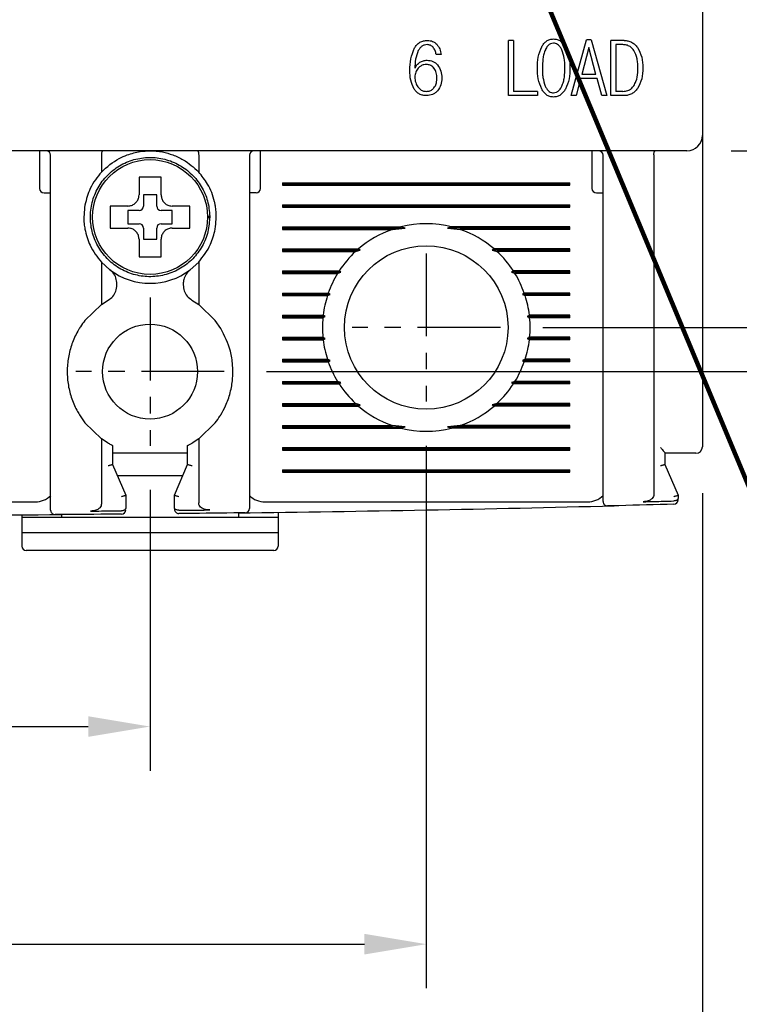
# Model space of a CAD drawing. Extents: x 2148 to 5370, y -907 to 1512.
# Tile 17 of 30: x 4854 to 4886, y 1274 to 1318. Entities that reach past the tile are written whole.
import ezdxf

# ---------------------------------------------------------------- set-up
doc = ezdxf.new("R2010")
doc.units = 0
doc.header["$LTSCALE"] = 3
doc.header["$MEASUREMENT"] = 0
doc.linetypes.add('CENTER', pattern=[2, 1.25, -0.25, 0.25, -0.25])
doc.layers.get('0').update_dxf_attribs({"linetype": 'CONTINUOUS'})
doc.layers.get('Defpoints').update_dxf_attribs({"linetype": 'CONTINUOUS'})
doc.layers.add('cen', color=1, linetype='CENTER')
doc.layers.add('di', color=3, linetype='CONTINUOUS')
doc.styles.add('KIM', font='ROMANS.shx', dxfattribs={"height": 5, "bigfont": 'GSG1.shx'})
doc.styles.get("Standard").update_dxf_attribs({"font": 'romans.shx', "height": 3, "bigfont": 'ghs.shx'})
doc.dimstyles.get("Standard").update_dxf_attribs({"dimtxt": 0.18, "dimasz": 0.18, "dimexe": 0.18, "dimexo": 0.0625, "dimgap": 0.09, "dimtad": 0, "dimtih": 1, "dimtoh": 1, "dimdec": 4, "dimzin": 0, "dimdsep": 46, "dimtxsty": 'Standard', "dimcen": 0.09, "dimadec": 0, "dimazin": 0, "dimtfac": 1, "dimtdec": 4, "dimtofl": 0, "dimtmove": 0, "dimatfit": 3, "dimfxl": 0, "dimtolj": 1, "dimtzin": 0, "dimarcsym": 0})
doc.dimstyles.new('STANDARD$0', dxfattribs={"dimtxt": 5, "dimasz": 5, "dimexe": 1, "dimexo": 2, "dimgap": 2, "dimtad": 1, "dimdec": 4, "dimzin": 12, "dimdsep": 46, "dimtxsty": 'KIM', "dimcen": -1, "dimdle": 0.1, "dimadec": 0, "dimazin": 0, "dimtfac": 1, "dimtdec": 4, "dimtmove": 0, "dimatfit": 3, "dimfxl": 0, "dimtolj": 1, "dimtzin": 0, "dimarcsym": 0})

# ---------------------------------------------------------------- blocks, each defined once
blk = doc.blocks.new('*D39')
at = {"layer": 'Defpoints', "color": 0}
for p in [(4809.753, 1299.138), (4884.753, 1299.038), (4809.753, 1268.282)]:
    blk.add_point(p, dxfattribs=at)
at = {"layer": 'di'}
for p, q in [((4809.753, 1297.138), (4809.753, 1266.282)), ((4884.753, 1297.038), (4884.753, 1266.282)), ((4881.953, 1268.282), (4812.553, 1268.282))]:
    blk.add_line(p, q, dxfattribs=at)
for points in [[(4812.553, 1268.748), (4812.553, 1267.815), (4809.753, 1268.282)], [(4881.953, 1268.748), (4881.953, 1267.815), (4884.753, 1268.282)]]:
    blk.add_solid(points, dxfattribs=at)
at = {"layer": 'di', "insert": (4847.243, 1271.782), "char_height": 3, "attachment_point": 5}
blk.add_mtext('\\A1;75', dxfattribs=at)
blk = doc.blocks.new('*D41')
at = {"layer": 'Defpoints', "color": 0}
for p in [(4875.53, 1384.538), (4875.53, 1304.538), (4922.016, 1304.538)]:
    blk.add_point(p, dxfattribs=at)
at = {"layer": 'di'}
for p, q in [((4877.53, 1384.538), (4924.016, 1384.538)), ((4922.016, 1381.738), (4922.016, 1307.338)), ((4877.53, 1304.538), (4924.016, 1304.538))]:
    blk.add_line(p, q, dxfattribs=at)
for points in [[(4921.549, 1381.738), (4922.482, 1381.738), (4922.016, 1384.538)], [(4921.549, 1307.338), (4922.482, 1307.338), (4922.016, 1304.538)]]:
    blk.add_solid(points, dxfattribs=at)
at = {"layer": 'di', "insert": (4918.516, 1344.538), "char_height": 3, "attachment_point": 5, "rotation": 90}
blk.add_mtext('\\A1;80', dxfattribs=at)
blk = doc.blocks.new('*D42')
at = {"layer": 'Defpoints', "color": 0}
for p in [(4884.053, 1376.538), (4884.053, 1312.538), (4912.016, 1312.538)]:
    blk.add_point(p, dxfattribs=at)
at = {"layer": 'di'}
for p, q in [((4886.053, 1376.538), (4914.016, 1376.538)), ((4912.016, 1373.738), (4912.016, 1315.338)), ((4886.053, 1312.538), (4914.016, 1312.538))]:
    blk.add_line(p, q, dxfattribs=at)
for points in [[(4911.549, 1373.738), (4912.482, 1373.738), (4912.016, 1376.538)], [(4911.549, 1315.338), (4912.482, 1315.338), (4912.016, 1312.538)]]:
    blk.add_solid(points, dxfattribs=at)
at = {"layer": 'di', "insert": (4908.516, 1344.538), "char_height": 3, "attachment_point": 5, "rotation": 90}
blk.add_mtext('\\A1;64', dxfattribs=at)
blk = doc.blocks.new('*D43')
at = {"layer": 'Defpoints', "color": 0}
for p in [(4834.753, 1299.183), (4859.753, 1299.183), (4859.753, 1286.464)]:
    blk.add_point(p, dxfattribs=at)
at = {"layer": 'di'}
for p, q in [((4834.753, 1297.183), (4834.753, 1284.464)), ((4859.753, 1297.183), (4859.753, 1284.464)), ((4837.553, 1286.464), (4856.953, 1286.464))]:
    blk.add_line(p, q, dxfattribs=at)
for points in [[(4837.553, 1286.931), (4837.553, 1285.997), (4834.753, 1286.464)], [(4856.953, 1286.931), (4856.953, 1285.997), (4859.753, 1286.464)]]:
    blk.add_solid(points, dxfattribs=at)
at = {"layer": 'di', "insert": (4847.877, 1289.964), "char_height": 3, "attachment_point": 5}
blk.add_mtext('\\A1;25', dxfattribs=at)
blk = doc.blocks.new('*D51')
at = {"layer": 'Defpoints', "color": 0}
for p in [(4822.253, 1301.183), (4872.253, 1301.183), (4872.253, 1276.609)]:
    blk.add_point(p, dxfattribs=at)
at = {"layer": 'di'}
for p, q in [((4822.253, 1299.183), (4822.253, 1274.609)), ((4872.253, 1299.183), (4872.253, 1274.609)), ((4825.053, 1276.609), (4869.453, 1276.609))]:
    blk.add_line(p, q, dxfattribs=at)
for points in [[(4825.053, 1277.076), (4825.053, 1276.142), (4822.253, 1276.609)], [(4869.453, 1277.076), (4869.453, 1276.142), (4872.253, 1276.609)]]:
    blk.add_solid(points, dxfattribs=at)
at = {"layer": 'di', "insert": (4847.673, 1280.109), "char_height": 3, "attachment_point": 5}
blk.add_mtext('\\A1;50', dxfattribs=at)
blk = doc.blocks.new('*D63')
at = {"layer": 'Defpoints', "color": 0}
for p in [(4863.108, 1386.538), (4863.03, 1302.538), (4932.464, 1302.538)]:
    blk.add_point(p, dxfattribs=at)
at = {"layer": 'di'}
for p, q in [((4865.108, 1386.538), (4934.464, 1386.538)), ((4932.464, 1383.738), (4932.464, 1305.338)), ((4865.03, 1302.538), (4934.464, 1302.538))]:
    blk.add_line(p, q, dxfattribs=at)
for points in [[(4931.998, 1383.738), (4932.931, 1383.738), (4932.464, 1386.538)], [(4931.998, 1305.338), (4932.931, 1305.338), (4932.464, 1302.538)]]:
    blk.add_solid(points, dxfattribs=at)
at = {"layer": 'di', "insert": (4928.964, 1344.538), "char_height": 3, "attachment_point": 5, "rotation": 90}
blk.add_mtext('\\A1;84', dxfattribs=at)

msp = doc.modelspace()

# ---------------------------------------------------------------- linework, layer by layer
for p, q in [((4884.753, 1375.838), (4884.753, 1313.238)), ((4875.978, 1315.038), (4875.978, 1317.538)), ((4876.202, 1317.538), (4875.978, 1317.538)), ((4876.202, 1317.538), (4876.202, 1315.23)), ((4878.817, 1315.038), (4879.5, 1317.57)), ((4879.609, 1317.217), (4879.294, 1315.999)), ((4879.72, 1317.57), (4879.5, 1317.57)), ((4879.93, 1315.999), (4879.609, 1317.217)), ((4879.72, 1317.57), (4880.42, 1315.038)), ((4880.613, 1315.038), (4880.613, 1317.538)), ((4881.206, 1317.538), (4880.613, 1317.538)), ((4881.152, 1317.345), (4880.838, 1317.345)), ((4880.838, 1317.345), (4880.838, 1315.23)), ((4872.924, 1316.897), (4872.699, 1316.897)), ((4879.93, 1315.999), (4879.294, 1315.999)), ((4879.236, 1315.807), (4879.042, 1315.038)), ((4879.984, 1315.807), (4879.236, 1315.807)), ((4880.196, 1315.038), (4879.984, 1315.807)), ((4877.294, 1315.038), (4875.978, 1315.038)), ((4877.294, 1315.23), (4876.202, 1315.23)), ((4877.294, 1315.23), (4877.294, 1315.038)), ((4879.042, 1315.038), (4878.817, 1315.038)), ((4880.42, 1315.038), (4880.196, 1315.038)), ((4881.206, 1315.038), (4880.613, 1315.038)), ((4881.152, 1315.23), (4880.838, 1315.23)), ((4884.753, 1313.238), (4884.753, 1312.41)), ((4884.053, 1312.538), (4810.453, 1312.538)), ((4854.753, 1312.538), (4854.753, 1312.138)), ((4855.253, 1297.144), (4855.253, 1312.338)), ((4857.553, 1312.354), (4857.553, 1312.352)), ((4857.553, 1312.352), (4857.553, 1311.577)), ((4861.953, 1312.352), (4861.953, 1312.354)), ((4861.953, 1312.352), (4861.953, 1311.577)), ((4864.253, 1312.338), (4864.253, 1297.226)), ((4864.753, 1312.138), (4864.753, 1312.538)), ((4879.753, 1312.538), (4879.753, 1312.138)), ((4880.253, 1297.536), (4880.253, 1312.338)), ((4882.553, 1312.354), (4882.553, 1312.352)), ((4882.553, 1312.352), (4882.553, 1296.976)), ((4884.753, 1312.41), (4884.753, 1299.138)), ((4854.753, 1312.138), (4854.753, 1310.838)), ((4864.753, 1310.838), (4864.753, 1312.138)), ((4879.753, 1312.138), (4879.753, 1310.838)), ((4865.753, 1311.095), (4878.753, 1311.095)), ((4865.753, 1311.095), (4865.753, 1310.98)), ((4865.753, 1311.038), (4878.753, 1311.038)), ((4865.753, 1310.98), (4878.753, 1310.98)), ((4878.753, 1310.98), (4878.753, 1311.095)), ((4854.953, 1310.638), (4855.253, 1310.638)), ((4860.053, 1310.538), (4859.453, 1310.538)), ((4859.453, 1310.538), (4859.453, 1310.038)), ((4860.053, 1310.038), (4860.053, 1310.538)), ((4864.553, 1310.638), (4864.253, 1310.638)), ((4879.953, 1310.638), (4880.253, 1310.638)), ((4865.753, 1310.095), (4878.753, 1310.095)), ((4865.753, 1310.095), (4865.753, 1309.98)), ((4878.753, 1309.98), (4878.753, 1310.095)), ((4858.183, 1310.038), (4857.953, 1310.038)), ((4859.253, 1309.838), (4858.753, 1309.838)), ((4858.753, 1309.838), (4858.753, 1309.238)), ((4860.753, 1309.838), (4860.253, 1309.838)), ((4860.753, 1309.238), (4860.753, 1309.838)), ((4865.753, 1310.038), (4878.753, 1310.038)), ((4865.753, 1309.98), (4878.753, 1309.98)), ((4858.753, 1309.238), (4859.253, 1309.238)), ((4860.253, 1309.238), (4860.753, 1309.238)), ((4862.353, 1309.572), (4862.453, 1309.572)), ((4862.453, 1309.504), (4862.353, 1309.504)), ((4862.453, 1309.572), (4862.453, 1309.504)), ((4859.453, 1309.038), (4859.453, 1308.538)), ((4860.053, 1308.538), (4860.053, 1309.038)), ((4865.753, 1309.095), (4871.106, 1309.095)), ((4865.753, 1309.095), (4865.753, 1308.98)), ((4865.753, 1309.038), (4871.299, 1309.038)), ((4865.753, 1308.98), (4870.718, 1308.98)), ((4870.718, 1308.98), (4871.299, 1309.038)), ((4871.299, 1309.038), (4871.106, 1309.095)), ((4873.401, 1309.095), (4873.207, 1309.038)), ((4873.207, 1309.038), (4873.788, 1308.98)), ((4878.753, 1309.038), (4873.207, 1309.038)), ((4878.753, 1309.095), (4873.401, 1309.095)), ((4878.753, 1308.98), (4873.788, 1308.98)), ((4878.753, 1308.98), (4878.753, 1309.095)), ((4859.453, 1308.538), (4860.053, 1308.538)), ((4859.253, 1307.968), (4859.253, 1307.738)), ((4865.753, 1308.095), (4869.182, 1308.095)), ((4865.753, 1308.095), (4865.753, 1307.98)), ((4865.753, 1308.038), (4869.268, 1308.038)), ((4865.753, 1307.98), (4869.053, 1307.98)), ((4869.053, 1307.98), (4869.268, 1308.038)), ((4869.268, 1308.038), (4869.182, 1308.095)), ((4875.324, 1308.095), (4875.238, 1308.038)), ((4875.238, 1308.038), (4875.453, 1307.98)), ((4878.753, 1308.038), (4875.238, 1308.038)), ((4878.753, 1308.095), (4875.324, 1308.095)), ((4878.753, 1307.98), (4875.453, 1307.98)), ((4878.753, 1307.98), (4878.753, 1308.095)), ((4857.553, 1307.498), (4857.553, 1305.574)), ((4857.937, 1307.15), (4857.553, 1307.498)), ((4861.953, 1307.498), (4861.569, 1307.15)), ((4861.953, 1307.498), (4861.953, 1305.574)), ((4865.753, 1307.095), (4868.31, 1307.095)), ((4865.753, 1307.095), (4865.753, 1306.98)), ((4865.753, 1307.038), (4868.392, 1307.038)), ((4865.753, 1306.98), (4868.238, 1306.98)), ((4868.238, 1306.98), (4868.392, 1307.038)), ((4868.392, 1307.038), (4868.31, 1307.095)), ((4876.196, 1307.095), (4876.115, 1307.038)), ((4876.115, 1307.038), (4876.269, 1306.98)), ((4878.753, 1307.038), (4876.115, 1307.038)), ((4878.753, 1307.095), (4876.196, 1307.095)), ((4878.753, 1306.98), (4876.269, 1306.98)), ((4878.753, 1306.98), (4878.753, 1307.095)), ((4858.253, 1306.464), (4858.253, 1306.513)), ((4861.253, 1306.513), (4861.253, 1306.464)), ((4865.753, 1306.095), (4867.819, 1306.095)), ((4865.753, 1306.095), (4865.753, 1305.98)), ((4867.905, 1306.038), (4867.819, 1306.095)), ((4876.688, 1306.095), (4876.602, 1306.038)), ((4878.753, 1306.095), (4876.688, 1306.095)), ((4878.753, 1305.98), (4878.753, 1306.095)), ((4857.553, 1305.574), (4857.858, 1305.773)), ((4861.649, 1305.773), (4861.953, 1305.574)), ((4865.753, 1306.038), (4867.905, 1306.038)), ((4865.753, 1305.98), (4867.78, 1305.98)), ((4867.78, 1305.98), (4867.905, 1306.038)), ((4876.602, 1306.038), (4876.726, 1305.98)), ((4878.753, 1306.038), (4876.602, 1306.038)), ((4878.753, 1305.98), (4876.726, 1305.98)), ((4857.553, 1305.574), (4856.803, 1304.853)), ((4862.703, 1304.853), (4861.953, 1305.574)), ((4862.953, 1304.493), (4862.703, 1304.853)), ((4865.753, 1305.095), (4867.586, 1305.095)), ((4865.753, 1305.095), (4865.753, 1304.98)), ((4865.753, 1305.038), (4867.68, 1305.038)), ((4865.753, 1304.98), (4867.574, 1304.98)), ((4867.574, 1304.98), (4867.68, 1305.038)), ((4867.68, 1305.038), (4867.586, 1305.095)), ((4876.92, 1305.095), (4876.826, 1305.038)), ((4876.826, 1305.038), (4876.932, 1304.98)), ((4878.753, 1305.038), (4876.826, 1305.038)), ((4878.753, 1305.095), (4876.92, 1305.095)), ((4878.753, 1304.98), (4876.932, 1304.98)), ((4878.753, 1304.98), (4878.753, 1305.095)), ((4865.753, 1304.095), (4867.574, 1304.095)), ((4865.753, 1304.095), (4865.753, 1303.98)), ((4865.753, 1304.038), (4867.68, 1304.038)), ((4865.753, 1303.98), (4867.586, 1303.98)), ((4867.68, 1304.038), (4867.574, 1304.095)), ((4867.586, 1303.98), (4867.68, 1304.038)), ((4876.932, 1304.095), (4876.826, 1304.038)), ((4876.826, 1304.038), (4876.92, 1303.98)), ((4878.753, 1304.038), (4876.826, 1304.038)), ((4878.753, 1303.98), (4876.92, 1303.98)), ((4878.753, 1304.095), (4876.932, 1304.095)), ((4878.753, 1303.98), (4878.753, 1304.095)), ((4865.753, 1303.095), (4867.78, 1303.095)), ((4865.753, 1303.095), (4865.753, 1302.98)), ((4865.753, 1303.038), (4867.905, 1303.038)), ((4865.753, 1302.98), (4867.819, 1302.98)), ((4867.905, 1303.038), (4867.78, 1303.095)), ((4867.819, 1302.98), (4867.905, 1303.038)), ((4876.726, 1303.095), (4876.602, 1303.038)), ((4876.602, 1303.038), (4876.688, 1302.98)), ((4878.753, 1303.038), (4876.602, 1303.038)), ((4878.753, 1302.98), (4876.688, 1302.98)), ((4878.753, 1303.095), (4876.726, 1303.095)), ((4878.753, 1302.98), (4878.753, 1303.095)), ((4865.753, 1302.095), (4868.238, 1302.095)), ((4865.753, 1302.095), (4865.753, 1301.98)), ((4865.753, 1302.038), (4868.392, 1302.038)), ((4868.392, 1302.038), (4868.238, 1302.095)), ((4868.31, 1301.98), (4868.392, 1302.038)), ((4876.269, 1302.095), (4876.115, 1302.038)), ((4876.115, 1302.038), (4876.196, 1301.98)), ((4878.753, 1302.038), (4876.115, 1302.038)), ((4878.753, 1302.095), (4876.269, 1302.095)), ((4878.753, 1301.98), (4878.753, 1302.095)), ((4865.753, 1301.98), (4868.31, 1301.98)), ((4878.753, 1301.98), (4876.196, 1301.98)), ((4865.753, 1301.095), (4869.053, 1301.095)), ((4865.753, 1301.095), (4865.753, 1300.98)), ((4865.753, 1301.038), (4869.268, 1301.038)), ((4865.753, 1300.98), (4869.182, 1300.98)), ((4869.268, 1301.038), (4869.053, 1301.095)), ((4869.182, 1300.98), (4869.268, 1301.038)), ((4875.453, 1301.095), (4875.238, 1301.038)), ((4875.238, 1301.038), (4875.324, 1300.98)), ((4878.753, 1301.038), (4875.238, 1301.038)), ((4878.753, 1300.98), (4875.324, 1300.98)), ((4878.753, 1301.095), (4875.453, 1301.095)), ((4878.753, 1300.98), (4878.753, 1301.095)), ((4856.553, 1300.583), (4856.803, 1300.222)), ((4856.803, 1300.222), (4857.553, 1299.501)), ((4861.953, 1299.501), (4862.703, 1300.222)), ((4865.753, 1300.095), (4870.718, 1300.095)), ((4865.753, 1300.095), (4865.753, 1299.98)), ((4865.753, 1300.038), (4871.299, 1300.038)), ((4865.753, 1299.98), (4871.106, 1299.98)), ((4871.299, 1300.038), (4870.718, 1300.095)), ((4871.106, 1299.98), (4871.299, 1300.038)), ((4873.788, 1300.095), (4873.207, 1300.038)), ((4873.207, 1300.038), (4873.401, 1299.98)), ((4878.753, 1300.038), (4873.207, 1300.038)), ((4878.753, 1299.98), (4873.401, 1299.98)), ((4878.753, 1300.095), (4873.788, 1300.095)), ((4878.753, 1299.98), (4878.753, 1300.095)), ((4857.553, 1299.501), (4857.553, 1296.549)), ((4857.853, 1299.305), (4857.553, 1299.501)), ((4861.953, 1299.501), (4861.653, 1299.305)), ((4861.953, 1299.501), (4861.953, 1296.596)), ((4858.053, 1299.195), (4858.053, 1298.337)), ((4861.453, 1298.337), (4861.453, 1299.195)), ((4865.753, 1299.095), (4878.753, 1299.095)), ((4865.753, 1299.095), (4865.753, 1298.98)), ((4865.753, 1299.038), (4878.753, 1299.038)), ((4865.753, 1298.98), (4878.753, 1298.98)), ((4878.753, 1298.98), (4878.753, 1299.095)), ((4861.453, 1298.838), (4858.053, 1298.838)), ((4883.053, 1298.845), (4883.053, 1298.337)), ((4884.053, 1298.838), (4883.053, 1298.838)), ((4858.053, 1298.337), (4858.053, 1298.338)), ((4858.053, 1298.338), (4858.653, 1296.938)), ((4860.853, 1296.938), (4861.453, 1298.338)), ((4861.453, 1298.338), (4861.453, 1298.337)), ((4865.753, 1298.095), (4878.753, 1298.095)), ((4865.753, 1298.095), (4865.753, 1297.98)), ((4865.753, 1298.038), (4878.753, 1298.038)), ((4878.753, 1297.98), (4878.753, 1298.095)), ((4883.053, 1298.337), (4883.053, 1298.338)), ((4883.053, 1298.338), (4883.653, 1296.938)), ((4858.267, 1297.838), (4861.239, 1297.838)), ((4865.753, 1297.98), (4878.753, 1297.98)), ((4858.653, 1296.938), (4858.653, 1296.937)), ((4858.653, 1296.937), (4858.653, 1296.365)), ((4860.853, 1296.937), (4860.853, 1296.938)), ((4860.853, 1296.39), (4860.853, 1296.937)), ((4883.653, 1296.938), (4883.653, 1296.937)), ((4883.653, 1296.937), (4883.653, 1296.813)), ((4839.953, 1296.638), (4854.553, 1296.638)), ((4861.053, 1296.258), (4861.055, 1296.258)), ((4864.953, 1296.638), (4879.553, 1296.638)), ((4883.458, 1296.682), (4883.453, 1296.681)), ((4853.953, 1296.055), (4853.953, 1295.938)), ((4855.753, 1295.938), (4853.953, 1295.938)), ((4853.953, 1295.938), (4853.953, 1295.238)), ((4855.753, 1295.938), (4855.753, 1296.065)), ((4863.753, 1295.938), (4855.753, 1295.938)), ((4858.453, 1296.234), (4858.455, 1296.234)), ((4863.753, 1296.14), (4863.753, 1295.938)), ((4865.553, 1295.938), (4863.753, 1295.938)), ((4865.553, 1296.164), (4865.553, 1295.938)), ((4865.553, 1295.938), (4865.553, 1295.238)), ((4865.553, 1295.238), (4853.953, 1295.238)), ((4853.953, 1295.238), (4853.953, 1294.638)), ((4865.553, 1295.238), (4865.553, 1294.638)), ((4865.353, 1294.438), (4854.153, 1294.438))]:
    msp.add_line(p, q)
for centre, radius in [((4859.753, 1309.538), 2.6), ((4872.253, 1304.538), 3.7), ((4859.753, 1302.538), 2.15)]:
    msp.add_circle(centre, radius)
for centre, radius, start, end in [((4884.053, 1313.238), 0.7, 270, 0), ((4855.053, 1312.338), 0.2, 0, 90), ((4864.453, 1312.338), 0.2, 90, 180), ((4880.053, 1312.338), 0.2, 0, 90), ((4854.953, 1310.838), 0.2, 180, 270), ((4864.553, 1310.838), 0.2, 270, 0), ((4879.953, 1310.838), 0.2, 180, 270), ((4859.253, 1310.038), 0.2, 270, 0), ((4860.253, 1310.038), 0.2, 180, 270), ((4859.253, 1309.038), 0.2, 0, 90), ((4860.253, 1309.038), 0.2, 90, 180), ((4872.253, 1304.538), 4.7, 75.8668, 104.1332), ((4872.253, 1304.538), 4.7, 109.0625, 130.8026), ((4872.253, 1304.538), 4.7, 49.1974, 70.9375), ((4872.253, 1304.538), 4.7, 132.9123, 147.0301), ((4872.253, 1304.538), 4.7, 32.9699, 47.0877), ((4859.753, 1309.538), 3, 232.7522, 307.2478), ((4872.253, 1304.538), 4.7, 148.6925, 160.6442), ((4872.253, 1304.538), 4.7, 19.3558, 31.3075), ((4872.253, 1304.538), 4.7, 162.1296, 173.1848), ((4872.253, 1304.538), 4.7, 6.8152, 17.8704), ((4872.253, 1304.538), 4.7, 174.6005, 185.3995), ((4872.253, 1304.538), 4.7, 354.6005, 5.3995), ((4872.253, 1304.538), 4.7, 186.8152, 197.8704), ((4872.253, 1304.538), 4.7, 342.1296, 353.1848), ((4872.253, 1304.538), 4.7, 199.3558, 211.3075), ((4872.253, 1304.538), 4.7, 328.6925, 340.6442), ((4872.253, 1304.538), 4.7, 212.9699, 227.0877), ((4872.253, 1304.538), 4.7, 312.9123, 327.0301), ((4872.253, 1304.538), 4.7, 229.1974, 250.9375), ((4872.253, 1304.538), 4.7, 289.0625, 310.8026), ((4872.253, 1304.538), 4.7, 255.8668, 284.1332), ((4884.453, 1299.138), 0.3, 270, 0), ((4854.553, 1297.638), 1, 270, 314.6343), ((4864.953, 1297.638), 1, 225.4794, 270), ((4879.553, 1297.638), 1, 270, 314.6343), ((4883.453, 1296.732), 0.2, 271.5655, 0), ((4855.453, 1296.263), 0.2, 180, 270.3546), ((4858.453, 1296.285), 0.2, 270.4843, 360), ((4861.053, 1296.31), 0.2, 180, 270.5967), ((4847.253, 2621.248), 1325.21, 270.7134, 271.448535), ((4864.053, 1296.344), 0.2, 270.7265, 0), ((4880.453, 1296.654), 0.2, 180, 271.4358), ((4847.253, 2621.248), 1325.21, 269.632498, 270.367502), ((4854.153, 1294.638), 0.2, 180, 270), ((4865.353, 1294.638), 0.2, 270, 0)]:
    msp.add_arc(centre, radius, start, end)
for points, knots in [([(4871.513, 1316.176), (4871.516, 1316.353), (4871.521, 1316.706), (4871.653, 1317.033), (4871.719, 1317.196)], [0, 0, 0, 0, 0.502532, 1, 1, 1, 1]), ([(4871.719, 1317.196), (4871.753, 1317.245), (4871.821, 1317.344), (4871.963, 1317.458), (4872.133, 1317.527), (4872.253, 1317.534), (4872.313, 1317.538)], [0, 0, 0, 0, 0.249899, 0.499017, 0.748886, 1, 1, 1, 1]), ([(4872.296, 1317.345), (4872.253, 1317.342), (4872.168, 1317.336), (4872.052, 1317.276), (4871.958, 1317.187), (4871.915, 1317.114), (4871.893, 1317.077)], [0, 0, 0, 0, 0.249937, 0.499358, 0.749013, 1, 1, 1, 1]), ([(4872.561, 1317.23), (4872.523, 1317.263), (4872.447, 1317.33), (4872.346, 1317.34), (4872.296, 1317.345)], [0, 0, 0, 0, 0.501015, 1, 1, 1, 1]), ([(4872.313, 1317.538), (4872.391, 1317.531), (4872.546, 1317.516), (4872.665, 1317.416), (4872.724, 1317.366)], [0, 0, 0, 0, 0.500076, 1, 1, 1, 1]), ([(4872.699, 1316.897), (4872.689, 1316.958), (4872.669, 1317.08), (4872.597, 1317.18), (4872.561, 1317.23)], [0, 0, 0, 0, 0.502622, 1, 1, 1, 1]), ([(4872.724, 1317.366), (4872.778, 1317.297), (4872.886, 1317.158), (4872.911, 1316.984), (4872.924, 1316.897)], [0, 0, 0, 0, 0.499317, 1, 1, 1, 1]), ([(4877.281, 1316.289), (4877.285, 1316.456), (4877.291, 1316.79), (4877.415, 1317.099), (4877.477, 1317.253)], [0, 0, 0, 0, 0.502081, 1, 1, 1, 1]), ([(4877.477, 1317.253), (4877.507, 1317.301), (4877.566, 1317.396), (4877.69, 1317.51), (4877.842, 1317.589), (4877.954, 1317.597), (4878.01, 1317.602)], [0, 0, 0, 0, 0.25047, 0.499605, 0.74891, 1, 1, 1, 1]), ([(4878.01, 1317.409), (4877.964, 1317.404), (4877.876, 1317.393), (4877.754, 1317.302), (4877.686, 1317.202), (4877.652, 1317.132), (4877.644, 1317.116)], [0, 0, 0, 0, 0.275456, 0.527006, 0.894458, 1, 1, 1, 1]), ([(4878.01, 1317.602), (4878.067, 1317.597), (4878.179, 1317.589), (4878.333, 1317.511), (4878.458, 1317.395), (4878.519, 1317.301), (4878.55, 1317.253)], [0, 0, 0, 0, 0.2502276, 0.4998973, 0.749409, 1, 1, 1, 1]), ([(4878.386, 1317.116), (4878.365, 1317.154), (4878.318, 1317.244), (4878.222, 1317.347), (4878.107, 1317.402), (4878.04, 1317.407), (4878.01, 1317.409)], [0, 0, 0, 0, 0.257598, 0.60292, 0.821779, 1, 1, 1, 1]), ([(4878.55, 1317.253), (4878.615, 1317.099), (4878.745, 1316.791), (4878.752, 1316.457), (4878.756, 1316.289)], [0, 0, 0, 0, 0.499561, 1, 1, 1, 1]), ([(4881.649, 1317.08), (4881.597, 1317.145), (4881.506, 1317.256), (4881.319, 1317.335), (4881.206, 1317.342), (4881.152, 1317.345)], [0, 0, 0, 0, 0.419523, 0.726037, 1, 1, 1, 1]), ([(4881.206, 1317.538), (4881.265, 1317.534), (4881.384, 1317.526), (4881.552, 1317.461), (4881.699, 1317.358), (4881.774, 1317.265), (4881.811, 1317.219)], [0, 0, 0, 0, 0.250217, 0.499043, 0.748695, 1, 1, 1, 1]), ([(4881.811, 1317.219), (4881.888, 1317.074), (4882.041, 1316.784), (4882.051, 1316.457), (4882.056, 1316.293)], [0, 0, 0, 0, 0.4989137, 1, 1, 1, 1]), ([(4871.893, 1317.077), (4871.845, 1316.948), (4871.748, 1316.689), (4871.741, 1316.413), (4871.738, 1316.275)], [0, 0, 0, 0, 0.499402, 1, 1, 1, 1]), ([(4877.644, 1317.116), (4877.619, 1317.05), (4877.568, 1316.917), (4877.516, 1316.639), (4877.51, 1316.429), (4877.506, 1316.289)], [0, 0, 0, 0, 0.251847, 0.503621, 1, 1, 1, 1]), ([(4878.531, 1316.289), (4878.53, 1316.361), (4878.527, 1316.503), (4878.501, 1316.785), (4878.432, 1316.984), (4878.386, 1317.116)], [0, 0, 0, 0, 0.253748, 0.507705, 1, 1, 1, 1]), ([(4881.831, 1316.286), (4881.83, 1316.357), (4881.826, 1316.497), (4881.795, 1316.772), (4881.707, 1316.959), (4881.649, 1317.08)], [0, 0, 0, 0, 0.25662, 0.513523, 1, 1, 1, 1]), ([(4871.738, 1316.275), (4871.766, 1316.33), (4871.821, 1316.438), (4871.918, 1316.512), (4871.966, 1316.549)], [0, 0, 0, 0, 0.502215, 1, 1, 1, 1]), ([(4872.25, 1316.448), (4872.215, 1316.446), (4872.13, 1316.441), (4872.002, 1316.386), (4871.929, 1316.318), (4871.894, 1316.284)], [0, 0, 0, 0, 0.256867, 0.634227, 1, 1, 1, 1]), ([(4871.966, 1316.549), (4872.017, 1316.576), (4872.119, 1316.63), (4872.235, 1316.637), (4872.292, 1316.64)], [0, 0, 0, 0, 0.501206, 1, 1, 1, 1]), ([(4872.596, 1316.287), (4872.554, 1316.329), (4872.475, 1316.409), (4872.344, 1316.445), (4872.271, 1316.447), (4872.25, 1316.448)], [0, 0, 0, 0, 0.444662, 0.837657, 1, 1, 1, 1]), ([(4872.292, 1316.64), (4872.383, 1316.632), (4872.518, 1316.618), (4872.674, 1316.524), (4872.736, 1316.459), (4872.767, 1316.427)], [0, 0, 0, 0, 0.499295, 0.748961, 1, 1, 1, 1]), ([(4872.767, 1316.427), (4872.825, 1316.337), (4872.941, 1316.156), (4872.951, 1315.941), (4872.956, 1315.834)], [0, 0, 0, 0, 0.498897, 1, 1, 1, 1]), ([(4871.707, 1315.332), (4871.645, 1315.466), (4871.521, 1315.733), (4871.516, 1316.028), (4871.513, 1316.176)], [0, 0, 0, 0, 0.499101, 1, 1, 1, 1]), ([(4871.894, 1316.284), (4871.849, 1316.225), (4871.783, 1316.135), (4871.743, 1315.989), (4871.74, 1315.914), (4871.738, 1315.875)], [0, 0, 0, 0, 0.492558, 0.741748, 1, 1, 1, 1]), ([(4871.738, 1315.875), (4871.739, 1315.833), (4871.743, 1315.749), (4871.778, 1315.596), (4871.835, 1315.485), (4871.885, 1315.421), (4871.891, 1315.414)], [0, 0, 0, 0, 0.255689, 0.508189, 0.94486, 1, 1, 1, 1]), ([(4872.731, 1315.822), (4872.73, 1315.865), (4872.728, 1315.949), (4872.7, 1316.103), (4872.648, 1316.216), (4872.601, 1316.28), (4872.596, 1316.287)], [0, 0, 0, 0, 0.257343, 0.51511, 0.947027, 1, 1, 1, 1]), ([(4877.477, 1315.329), (4877.415, 1315.483), (4877.292, 1315.791), (4877.285, 1316.123), (4877.281, 1316.289)], [0, 0, 0, 0, 0.49962, 1, 1, 1, 1]), ([(4877.506, 1316.289), (4877.507, 1316.218), (4877.51, 1316.076), (4877.533, 1315.795), (4877.598, 1315.595), (4877.641, 1315.463)], [0, 0, 0, 0, 0.253194, 0.506489, 1, 1, 1, 1]), ([(4878.386, 1315.463), (4878.412, 1315.529), (4878.466, 1315.661), (4878.52, 1315.938), (4878.527, 1316.149), (4878.531, 1316.289)], [0, 0, 0, 0, 0.251962, 0.503857, 1, 1, 1, 1]), ([(4878.756, 1316.289), (4878.752, 1316.122), (4878.745, 1315.788), (4878.615, 1315.481), (4878.55, 1315.329)], [0, 0, 0, 0, 0.50225, 1, 1, 1, 1]), ([(4881.649, 1315.484), (4881.683, 1315.548), (4881.783, 1315.733), (4881.825, 1316.013), (4881.83, 1316.219), (4881.831, 1316.286)], [0, 0, 0, 0, 0.258004, 0.755948, 1, 1, 1, 1]), ([(4882.056, 1316.293), (4882.051, 1316.126), (4882.042, 1315.795), (4881.888, 1315.502), (4881.811, 1315.357)], [0, 0, 0, 0, 0.50342, 1, 1, 1, 1]), ([(4871.891, 1315.414), (4871.914, 1315.387), (4871.972, 1315.322), (4872.093, 1315.245), (4872.196, 1315.235), (4872.247, 1315.23)], [0, 0, 0, 0, 0.257487, 0.636052, 1, 1, 1, 1]), ([(4872.599, 1315.384), (4872.622, 1315.417), (4872.682, 1315.502), (4872.725, 1315.655), (4872.729, 1315.77), (4872.731, 1315.822)], [0, 0, 0, 0, 0.258237, 0.66538, 1, 1, 1, 1]), ([(4872.956, 1315.834), (4872.95, 1315.728), (4872.939, 1315.517), (4872.821, 1315.342), (4872.762, 1315.254)], [0, 0, 0, 0, 0.5009741, 1, 1, 1, 1]), ([(4877.641, 1315.463), (4877.661, 1315.424), (4877.706, 1315.336), (4877.797, 1315.232), (4877.91, 1315.174), (4877.978, 1315.168), (4878.01, 1315.166)], [0, 0, 0, 0, 0.259248, 0.592428, 0.809802, 1, 1, 1, 1]), ([(4878.01, 1315.166), (4878.055, 1315.171), (4878.144, 1315.181), (4878.268, 1315.272), (4878.341, 1315.374), (4878.377, 1315.446), (4878.386, 1315.463)], [0, 0, 0, 0, 0.265391, 0.520254, 0.8866, 1, 1, 1, 1]), ([(4881.152, 1315.23), (4881.228, 1315.236), (4881.363, 1315.246), (4881.538, 1315.344), (4881.612, 1315.437), (4881.649, 1315.484)], [0, 0, 0, 0, 0.3901918, 0.690049, 1, 1, 1, 1]), ([(4872.266, 1315.038), (4872.211, 1315.041), (4872.101, 1315.047), (4871.943, 1315.103), (4871.806, 1315.199), (4871.74, 1315.288), (4871.707, 1315.332)], [0, 0, 0, 0, 0.250163, 0.499321, 0.74922, 1, 1, 1, 1]), ([(4872.247, 1315.23), (4872.281, 1315.232), (4872.364, 1315.235), (4872.494, 1315.28), (4872.564, 1315.349), (4872.599, 1315.384)], [0, 0, 0, 0, 0.257198, 0.633352, 1, 1, 1, 1]), ([(4872.762, 1315.254), (4872.73, 1315.221), (4872.664, 1315.155), (4872.5, 1315.06), (4872.36, 1315.047), (4872.266, 1315.038)], [0, 0, 0, 0, 0.251487, 0.501798, 1, 1, 1, 1]), ([(4878.01, 1314.974), (4877.954, 1314.978), (4877.841, 1314.987), (4877.689, 1315.067), (4877.567, 1315.185), (4877.507, 1315.281), (4877.477, 1315.329)], [0, 0, 0, 0, 0.24981, 0.499525, 0.749147, 1, 1, 1, 1]), ([(4878.55, 1315.329), (4878.519, 1315.281), (4878.459, 1315.186), (4878.335, 1315.067), (4878.181, 1314.987), (4878.067, 1314.978), (4878.01, 1314.974)], [0, 0, 0, 0, 0.2499667, 0.4986339, 0.7493653, 1, 1, 1, 1]), ([(4881.811, 1315.357), (4881.774, 1315.31), (4881.7, 1315.217), (4881.553, 1315.113), (4881.384, 1315.048), (4881.266, 1315.041), (4881.206, 1315.038)], [0, 0, 0, 0, 0.250808, 0.50024, 0.749475, 1, 1, 1, 1]), ([(4857.607, 1312.538), (4857.606, 1312.538), (4857.603, 1312.538), (4857.594, 1312.534), (4857.58, 1312.516), (4857.566, 1312.475), (4857.556, 1312.419), (4857.554, 1312.376), (4857.553, 1312.354)], [0, 0, 0, 0, 0.013213, 0.11534, 0.344004, 0.565228, 0.782542, 1, 1, 1, 1]), ([(4857.553, 1311.577), (4857.805, 1311.806), (4858.157, 1312.125), (4858.594, 1312.303), (4858.719, 1312.354)], [0, 0, 0, 0, 0.713944, 1, 1, 1, 1]), ([(4858.719, 1312.354), (4858.913, 1312.414), (4859.251, 1312.519), (4859.604, 1312.532), (4859.753, 1312.538)], [0, 0, 0, 0, 0.575576, 1, 1, 1, 1]), ([(4859.753, 1312.538), (4859.941, 1312.529), (4860.294, 1312.512), (4860.63, 1312.404), (4860.787, 1312.354)], [0, 0, 0, 0, 0.532004, 1, 1, 1, 1]), ([(4860.787, 1312.354), (4860.946, 1312.287), (4861.383, 1312.105), (4861.732, 1311.782), (4861.953, 1311.577)], [0, 0, 0, 0, 0.364329, 1, 1, 1, 1]), ([(4861.9, 1312.538), (4861.9, 1312.538), (4861.903, 1312.538), (4861.912, 1312.534), (4861.926, 1312.516), (4861.94, 1312.475), (4861.95, 1312.419), (4861.952, 1312.376), (4861.953, 1312.354)], [0, 0, 0, 0, 0.0132132, 0.1153395, 0.3440039, 0.5652278, 0.782542, 1, 1, 1, 1]), ([(4882.553, 1312.354), (4882.554, 1312.376), (4882.556, 1312.419), (4882.566, 1312.475), (4882.58, 1312.516), (4882.594, 1312.534), (4882.603, 1312.538), (4882.606, 1312.538), (4882.607, 1312.538)], [0, 0, 0, 0, 0.217458, 0.434772, 0.655996, 0.88466, 0.986787, 1, 1, 1, 1]), ([(4862.453, 1309.572), (4862.433, 1309.806), (4862.391, 1310.278), (4862.099, 1310.933), (4861.66, 1311.493), (4861.089, 1311.92), (4860.427, 1312.185), (4859.719, 1312.268), (4859.013, 1312.167), (4858.358, 1311.886), (4857.798, 1311.444), (4857.371, 1310.873), (4857.106, 1310.211), (4857.023, 1309.503), (4857.124, 1308.798), (4857.405, 1308.142), (4857.847, 1307.582), (4858.417, 1307.155), (4859.08, 1306.891), (4859.788, 1306.807), (4860.493, 1306.908), (4861.148, 1307.19), (4861.709, 1307.631), (4862.133, 1308.202), (4862.409, 1308.864), (4862.438, 1309.337), (4862.453, 1309.572)], [0, 0, 0, 0, 0.041425, 0.083575, 0.125, 0.166425, 0.208575, 0.25, 0.291425, 0.333575, 0.375, 0.416425, 0.458575, 0.5, 0.541425, 0.583575, 0.625, 0.666425, 0.708575, 0.75, 0.791425, 0.833575, 0.875, 0.916425, 0.958575, 1, 1, 1, 1]), ([(4857.553, 1311.577), (4857.365, 1311.342), (4857.016, 1310.905), (4856.87, 1310.343), (4856.803, 1310.083)], [0, 0, 0, 0, 0.538099, 1, 1, 1, 1]), ([(4862.703, 1310.083), (4862.693, 1310.132), (4862.626, 1310.466), (4862.413, 1311.012), (4862.095, 1311.403), (4861.953, 1311.577)], [0, 0, 0, 0, 0.0873637, 0.5935717, 1, 1, 1, 1]), ([(4859.253, 1311.338), (4859.253, 1311.294), (4859.253, 1311.218), (4859.253, 1311.141), (4859.253, 1311.108)], [0, 0, 0, 0, 0.571794, 1, 1, 1, 1]), ([(4859.253, 1311.108), (4859.253, 1310.942), (4859.253, 1310.752), (4859.253, 1310.562), (4859.253, 1310.538)], [0, 0, 0, 0, 0.871112, 1, 1, 1, 1]), ([(4860.253, 1311.108), (4860.253, 1311.141), (4860.253, 1311.218), (4860.253, 1311.294), (4860.253, 1311.338)], [0, 0, 0, 0, 0.428206, 1, 1, 1, 1]), ([(4860.253, 1310.538), (4860.253, 1310.562), (4860.253, 1310.752), (4860.253, 1310.942), (4860.253, 1311.108)], [0, 0, 0, 0, 0.128888, 1, 1, 1, 1]), ([(4858.753, 1310.038), (4858.809, 1310.043), (4858.922, 1310.054), (4859.071, 1310.14), (4859.184, 1310.267), (4859.245, 1310.407), (4859.251, 1310.5), (4859.253, 1310.538)], [0, 0, 0, 0, 0.214612, 0.429239, 0.643513, 0.857576, 1, 1, 1, 1]), ([(4860.253, 1310.538), (4860.259, 1310.481), (4860.27, 1310.369), (4860.356, 1310.219), (4860.482, 1310.106), (4860.623, 1310.046), (4860.716, 1310.04), (4860.753, 1310.038)], [0, 0, 0, 0, 0.214612, 0.429239, 0.643513, 0.857576, 1, 1, 1, 1]), ([(4856.803, 1310.083), (4856.772, 1309.794), (4856.732, 1309.426), (4856.791, 1309.069), (4856.803, 1308.992)], [0, 0, 0, 0, 0.78462, 1, 1, 1, 1]), ([(4862.703, 1308.992), (4862.735, 1309.287), (4862.775, 1309.651), (4862.715, 1310.013), (4862.703, 1310.083)], [0, 0, 0, 0, 0.807198, 1, 1, 1, 1]), ([(4858.753, 1310.038), (4858.729, 1310.038), (4858.539, 1310.038), (4858.349, 1310.038), (4858.183, 1310.038)], [0, 0, 0, 0, 0.128888, 1, 1, 1, 1]), ([(4861.323, 1310.038), (4861.158, 1310.038), (4860.968, 1310.038), (4860.778, 1310.038), (4860.753, 1310.038)], [0, 0, 0, 0, 0.871112, 1, 1, 1, 1]), ([(4861.553, 1310.038), (4861.51, 1310.038), (4861.434, 1310.038), (4861.356, 1310.038), (4861.323, 1310.038)], [0, 0, 0, 0, 0.571794, 1, 1, 1, 1]), ([(4856.803, 1308.992), (4856.869, 1308.739), (4857.015, 1308.171), (4857.361, 1307.738), (4857.553, 1307.498)], [0, 0, 0, 0, 0.4458609, 1, 1, 1, 1]), ([(4857.953, 1309.038), (4858.007, 1309.038), (4858.083, 1309.038), (4858.161, 1309.038), (4858.183, 1309.038)], [0, 0, 0, 0, 0.70684, 1, 1, 1, 1]), ([(4858.183, 1309.038), (4858.349, 1309.038), (4858.539, 1309.038), (4858.729, 1309.038), (4858.753, 1309.038)], [0, 0, 0, 0, 0.871112, 1, 1, 1, 1]), ([(4859.253, 1308.538), (4859.248, 1308.594), (4859.237, 1308.706), (4859.151, 1308.856), (4859.024, 1308.969), (4858.883, 1309.029), (4858.79, 1309.035), (4858.753, 1309.038)], [0, 0, 0, 0, 0.214612, 0.429239, 0.643513, 0.857576, 1, 1, 1, 1]), ([(4860.753, 1309.038), (4860.697, 1309.032), (4860.585, 1309.021), (4860.435, 1308.935), (4860.322, 1308.808), (4860.262, 1308.668), (4860.256, 1308.575), (4860.253, 1308.538)], [0, 0, 0, 0, 0.2146123, 0.4292387, 0.6435135, 0.8575757, 1, 1, 1, 1]), ([(4860.753, 1309.038), (4860.778, 1309.038), (4860.968, 1309.038), (4861.158, 1309.038), (4861.323, 1309.038)], [0, 0, 0, 0, 0.128888, 1, 1, 1, 1]), ([(4861.323, 1309.038), (4861.356, 1309.038), (4861.434, 1309.038), (4861.51, 1309.038), (4861.553, 1309.038)], [0, 0, 0, 0, 0.428206, 1, 1, 1, 1]), ([(4861.953, 1307.498), (4862.154, 1307.752), (4862.499, 1308.187), (4862.643, 1308.755), (4862.703, 1308.992)], [0, 0, 0, 0, 0.583241, 1, 1, 1, 1]), ([(4859.253, 1308.538), (4859.253, 1308.513), (4859.253, 1308.323), (4859.253, 1308.133), (4859.253, 1307.968)], [0, 0, 0, 0, 0.128888, 1, 1, 1, 1]), ([(4860.253, 1307.968), (4860.253, 1308.133), (4860.253, 1308.323), (4860.253, 1308.513), (4860.253, 1308.538)], [0, 0, 0, 0, 0.871112, 1, 1, 1, 1]), ([(4860.253, 1307.738), (4860.253, 1307.791), (4860.253, 1307.867), (4860.253, 1307.945), (4860.253, 1307.968)], [0, 0, 0, 0, 0.70684, 1, 1, 1, 1]), ([(4858.253, 1306.513), (4858.244, 1306.603), (4858.226, 1306.783), (4858.102, 1307.004), (4857.986, 1307.107), (4857.937, 1307.15)], [0, 0, 0, 0, 0.367828, 0.735683, 1, 1, 1, 1]), ([(4861.569, 1307.15), (4861.503, 1307.088), (4861.371, 1306.965), (4861.27, 1306.733), (4861.258, 1306.578), (4861.253, 1306.513)], [0, 0, 0, 0, 0.366318, 0.732591, 1, 1, 1, 1]), ([(4857.858, 1305.773), (4857.93, 1305.826), (4858.076, 1305.933), (4858.222, 1306.179), (4858.243, 1306.366), (4858.253, 1306.464)], [0, 0, 0, 0, 0.323953, 0.647862, 1, 1, 1, 1]), ([(4861.253, 1306.464), (4861.262, 1306.374), (4861.281, 1306.194), (4861.42, 1305.943), (4861.571, 1305.831), (4861.649, 1305.773)], [0, 0, 0, 0, 0.325778, 0.651579, 1, 1, 1, 1]), ([(4856.803, 1304.853), (4856.735, 1304.761), (4856.647, 1304.644), (4856.57, 1304.52), (4856.553, 1304.493)], [0, 0, 0, 0, 0.783321, 1, 1, 1, 1]), ([(4856.553, 1304.493), (4856.541, 1304.473), (4856.421, 1304.273), (4856.23, 1303.87), (4856.055, 1303.261), (4855.987, 1302.629), (4856.024, 1301.993), (4856.171, 1301.373), (4856.365, 1300.904), (4856.513, 1300.652), (4856.553, 1300.583)], [0, 0, 0, 0, 0.016609, 0.1701, 0.323593, 0.477808, 0.632023, 0.786686, 0.941347, 1, 1, 1, 1]), ([(4862.953, 1300.583), (4863.028, 1300.716), (4863.207, 1301.033), (4863.395, 1301.58), (4863.507, 1302.206), (4863.507, 1302.842), (4863.385, 1303.634), (4863.121, 1304.159), (4862.953, 1304.493)], [0, 0, 0, 0, 0.111592, 0.26571, 0.419831, 0.574549, 0.729265, 1, 1, 1, 1]), ([(4862.703, 1300.222), (4862.778, 1300.323), (4862.865, 1300.439), (4862.943, 1300.566), (4862.953, 1300.583)], [0, 0, 0, 0, 0.8733955, 1, 1, 1, 1]), ([(4857.853, 1299.305), (4857.883, 1299.288), (4857.938, 1299.256), (4858.004, 1299.22), (4858.046, 1299.199), (4858.051, 1299.196), (4858.053, 1299.195)], [0, 0, 0, 0, 0.297961, 0.559955, 0.798942, 1, 1, 1, 1]), ([(4861.453, 1299.195), (4861.455, 1299.196), (4861.459, 1299.198), (4861.49, 1299.214), (4861.536, 1299.238), (4861.593, 1299.269), (4861.634, 1299.293), (4861.653, 1299.305)], [0, 0, 0, 0, 0.188954, 0.377385, 0.579407, 0.805366, 1, 1, 1, 1]), ([(4882.853, 1299.104), (4882.854, 1299.103), (4882.885, 1299.065), (4882.942, 1298.997), (4883.007, 1298.919), (4883.046, 1298.868), (4883.051, 1298.852), (4883.053, 1298.845)], [0, 0, 0, 0, 0.008133, 0.345942, 0.629583, 0.833537, 1, 1, 1, 1]), ([(4884.453, 1298.838), (4884.451, 1298.838), (4884.446, 1298.838), (4884.397, 1298.838), (4884.307, 1298.838), (4884.187, 1298.838), (4884.098, 1298.838), (4884.053, 1298.838)], [0, 0, 0, 0, 0.1456859, 0.3605574, 0.5741113, 0.7870449, 1, 1, 1, 1]), ([(4858.053, 1298.337), (4858.051, 1298.334), (4858.047, 1298.328), (4858.013, 1298.314), (4857.964, 1298.299), (4857.909, 1298.285), (4857.871, 1298.277), (4857.855, 1298.274), (4857.853, 1298.273)], [0, 0, 0, 0, 0.209284, 0.418502, 0.629593, 0.844734, 0.985697, 1, 1, 1, 1]), ([(4861.653, 1298.273), (4861.652, 1298.274), (4861.636, 1298.277), (4861.597, 1298.285), (4861.542, 1298.299), (4861.493, 1298.314), (4861.46, 1298.328), (4861.455, 1298.334), (4861.453, 1298.337)], [0, 0, 0, 0, 0.014303, 0.155266, 0.370407, 0.581498, 0.790716, 1, 1, 1, 1]), ([(4883.053, 1298.337), (4883.051, 1298.334), (4883.047, 1298.328), (4883.013, 1298.314), (4882.964, 1298.299), (4882.909, 1298.285), (4882.871, 1298.277), (4882.855, 1298.274), (4882.853, 1298.273)], [0, 0, 0, 0, 0.209284, 0.418502, 0.629593, 0.844734, 0.985697, 1, 1, 1, 1]), ([(4855.253, 1296.263), (4855.253, 1296.264), (4855.253, 1296.269), (4855.253, 1296.341), (4855.253, 1296.536), (4855.253, 1296.813), (4855.253, 1297.034), (4855.253, 1297.144)], [0, 0, 0, 0, 0.0708636, 0.3031434, 0.5354276, 0.7677138, 1, 1, 1, 1]), ([(4864.253, 1297.226), (4864.253, 1297.192), (4864.253, 1297.047), (4864.253, 1296.803), (4864.253, 1296.55), (4864.253, 1296.377), (4864.253, 1296.355), (4864.253, 1296.344)], [0, 0, 0, 0, 0.071057, 0.303312, 0.535548, 0.767774, 1, 1, 1, 1]), ([(4880.253, 1296.654), (4880.253, 1296.655), (4880.253, 1296.659), (4880.253, 1296.732), (4880.253, 1296.928), (4880.253, 1297.205), (4880.253, 1297.426), (4880.253, 1297.536)], [0, 0, 0, 0, 0.071308, 0.303412, 0.535586, 0.767794, 1, 1, 1, 1]), ([(4858.653, 1296.937), (4858.651, 1296.934), (4858.647, 1296.928), (4858.613, 1296.914), (4858.564, 1296.899), (4858.509, 1296.885), (4858.471, 1296.876), (4858.455, 1296.873), (4858.453, 1296.873)], [0, 0, 0, 0, 0.209288, 0.41851, 0.629604, 0.844744, 0.985694, 1, 1, 1, 1]), ([(4861.053, 1296.873), (4861.052, 1296.873), (4861.036, 1296.876), (4860.997, 1296.885), (4860.942, 1296.899), (4860.893, 1296.914), (4860.86, 1296.928), (4860.855, 1296.934), (4860.853, 1296.937)], [0, 0, 0, 0, 0.014306, 0.155256, 0.370396, 0.58149, 0.790712, 1, 1, 1, 1]), ([(4882.553, 1296.976), (4882.549, 1296.943), (4882.542, 1296.878), (4882.478, 1296.787), (4882.366, 1296.704), (4882.22, 1296.655), (4882.113, 1296.647), (4882.07, 1296.644)], [0, 0, 0, 0, 0.152105, 0.303692, 0.501205, 0.796816, 1, 1, 1, 1]), ([(4883.653, 1296.937), (4883.651, 1296.934), (4883.647, 1296.928), (4883.613, 1296.914), (4883.564, 1296.899), (4883.509, 1296.885), (4883.471, 1296.876), (4883.455, 1296.873), (4883.453, 1296.873)], [0, 0, 0, 0, 0.209288, 0.41851, 0.629604, 0.844744, 0.985694, 1, 1, 1, 1]), ([(4883.653, 1296.813), (4883.653, 1296.813), (4883.653, 1296.798), (4883.646, 1296.77), (4883.618, 1296.733), (4883.574, 1296.705), (4883.52, 1296.686), (4883.478, 1296.683), (4883.458, 1296.682)], [0, 0, 0, 0, 0.009194, 0.215416, 0.431221, 0.626258, 0.812971, 1, 1, 1, 1]), ([(4857.553, 1296.549), (4857.549, 1296.517), (4857.542, 1296.452), (4857.479, 1296.362), (4857.369, 1296.281), (4857.221, 1296.231), (4857.11, 1296.225), (4857.062, 1296.222)], [0, 0, 0, 0, 0.14949, 0.298556, 0.490156, 0.776809, 1, 1, 1, 1]), ([(4858.653, 1296.365), (4858.653, 1296.365), (4858.653, 1296.35), (4858.646, 1296.321), (4858.616, 1296.284), (4858.572, 1296.256), (4858.516, 1296.237), (4858.475, 1296.235), (4858.455, 1296.234)], [0, 0, 0, 0, 0.009109, 0.225778, 0.438316, 0.630671, 0.815188, 1, 1, 1, 1]), ([(4861.053, 1296.258), (4861.033, 1296.259), (4860.991, 1296.262), (4860.936, 1296.28), (4860.891, 1296.308), (4860.861, 1296.345), (4860.853, 1296.374), (4860.853, 1296.389), (4860.853, 1296.39)], [0, 0, 0, 0, 0.183846, 0.367405, 0.558587, 0.769689, 0.990928, 1, 1, 1, 1]), ([(4861.055, 1296.258), (4861.354, 1296.261), (4861.82, 1296.266), (4862.286, 1296.272), (4862.452, 1296.273)], [0, 0, 0, 0, 0.642874, 1, 1, 1, 1]), ([(4862.452, 1296.273), (4862.367, 1296.279), (4862.236, 1296.288), (4862.085, 1296.361), (4862.004, 1296.437), (4861.96, 1296.517), (4861.955, 1296.571), (4861.953, 1296.596)], [0, 0, 0, 0, 0.385336, 0.589769, 0.754749, 0.886232, 1, 1, 1, 1]), ([(4883.459, 1296.532), (4882.63, 1296.51), (4881.63, 1296.483), (4880.63, 1296.458), (4880.458, 1296.454)], [0, 0, 0, 0, 0.828278, 1, 1, 1, 1]), ([(4882.07, 1296.644), (4882.231, 1296.649), (4882.692, 1296.661), (4883.153, 1296.673), (4883.453, 1296.681)], [0, 0, 0, 0, 0.349502, 1, 1, 1, 1]), ([(4858.455, 1296.085), (4857.627, 1296.078), (4856.627, 1296.07), (4855.627, 1296.064), (4855.454, 1296.063)], [0, 0, 0, 0, 0.827826, 1, 1, 1, 1]), ([(4857.062, 1296.222), (4857.226, 1296.224), (4857.689, 1296.227), (4858.153, 1296.231), (4858.453, 1296.234)], [0, 0, 0, 0, 0.353116, 1, 1, 1, 1]), ([(4864.056, 1296.144), (4863.883, 1296.142), (4862.883, 1296.129), (4861.883, 1296.119), (4861.055, 1296.11)], [0, 0, 0, 0, 0.172619, 1, 1, 1, 1])]:
    msp.add_open_spline(points, degree=3, knots=knots)
for points in [[(4860.253, 1311.338), (4860.087, 1311.338), (4859.753, 1311.338), (4859.42, 1311.338), (4859.253, 1311.338)], [(4857.953, 1310.038), (4857.953, 1309.871), (4857.953, 1309.538), (4857.953, 1309.204), (4857.953, 1309.038)], [(4861.553, 1309.038), (4861.553, 1309.204), (4861.553, 1309.538), (4861.553, 1309.871), (4861.553, 1310.038)], [(4859.253, 1307.738), (4859.42, 1307.738), (4859.753, 1307.738), (4860.087, 1307.738), (4860.253, 1307.738)]]:
    msp.add_open_spline(points, degree=3)
at = {"layer": 'cen'}
for p, q in [((4872.253, 1307.893), (4872.253, 1301.183)), ((4859.753, 1305.893), (4859.753, 1299.183)), ((4875.608, 1304.538), (4868.898, 1304.538)), ((4863.108, 1302.538), (4856.398, 1302.538))]:
    msp.add_line(p, q, dxfattribs=at)

# ---------------------------------------------------------------- dimensions: what is measured, and where the dimension line sits
at = {"layer": 'di'}
for base, p1, p2, picture, middle in [((4932.464, 1302.538), (4863.108, 1386.538), (4863.03, 1302.538), '*D63', (4932.464, 1344.538)), ((4922.016, 1304.538), (4875.53, 1384.538), (4875.53, 1304.538), '*D41', (4922.016, 1344.538)), ((4912.016, 1312.538), (4884.053, 1376.538), (4884.053, 1312.538), '*D42', (4912.016, 1344.538))]:
    dim = msp.add_linear_dim(base=base, p1=p1, p2=p2, angle=270, dimstyle='STANDARD$0', override={"dimtxt": 3, "dimasz": 2.8, "dimexe": 2, "dimdec": 2, "dimzin": 8, "dimtxsty": 'Standard', "dimcen": 0, "dimclrd": 256, "dimclre": 256, "dimclrt": 256, "dimadec": 2, "dimazin": 2, "dimtfac": 0.6, "dimtdec": 2, "dimtmove": 0, "dimtzin": 8, "dimlwd": 65535, "dimlwe": 65535, "dimarcsym": 1}, dxfattribs=at)
    dim.commit()
    dim.dimension.update_dxf_attribs({"geometry": picture, "text_midpoint": middle, "dimtype": 160})
for base, p1, p2, picture, middle in [((4872.253, 1276.609), (4822.253, 1301.183), (4872.253, 1301.183), '*D51', (4847.673, 1276.609)), ((4809.753, 1268.282), (4884.753, 1299.038), (4809.753, 1299.138), '*D39', (4847.243, 1268.282)), ((4859.753, 1286.464), (4834.753, 1299.183), (4859.753, 1299.183), '*D43', (4847.877, 1286.464))]:
    dim = msp.add_linear_dim(base=base, p1=p1, p2=p2, dimstyle='STANDARD$0', override={"dimtxt": 3, "dimasz": 2.8, "dimexe": 2, "dimdec": 2, "dimzin": 8, "dimtxsty": 'Standard', "dimcen": 0, "dimclrd": 256, "dimclre": 256, "dimclrt": 256, "dimadec": 2, "dimazin": 2, "dimtfac": 0.6, "dimtdec": 2, "dimtzin": 8, "dimlwd": 65535, "dimlwe": 65535, "dimarcsym": 1}, dxfattribs=at)
    dim.commit()
    dim.dimension.update_dxf_attribs({"geometry": picture, "text_midpoint": middle, "dimtype": 160})

# ---------------------------------------------------------------- leaders
at = {"layer": 'di', "annotation_type": 0, "has_hookline": 1, "hookline_direction": 0, "text_width": 29.778}
msp.add_leader([(4872.253, 1332.338), (4892.853, 1282.917), (4896.053, 1282.917)], dimstyle='Standard', override={"dimtxt": 4, "dimasz": 3.2, "dimexe": 2, "dimexo": 2, "dimgap": 2, "dimtad": 1, "dimtih": 0, "dimtoh": 0, "dimdec": 2, "dimzin": 8, "dimcen": 0, "dimclrd": 256, "dimclre": 256, "dimclrt": 256, "dimadec": 2, "dimazin": 2, "dimtfac": 0.6, "dimtdec": 2, "dimtofl": 1, "dimtzin": 8, "dimlwd": 65535, "dimlwe": 65535, "dimarcsym": 1}, dxfattribs=at)

doc.saveas('drawing.dxf')
